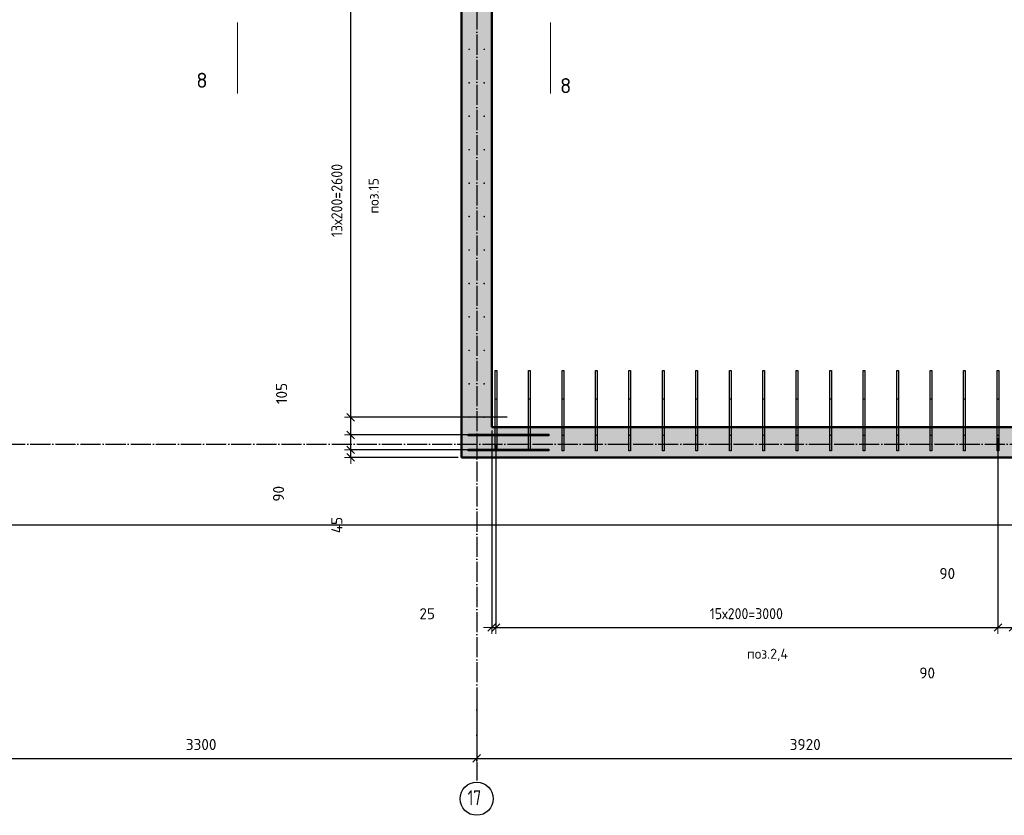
# Model space of a CAD drawing. Header units: millimetres. Extents: x 10987 to 63485, y -5166 to 39219.
# Tile 33 of 43: x 50209 to 56093, y 6180 to 10937. Entities that reach past the tile are written whole.
import ezdxf

# ---------------------------------------------------------------- set-up
doc = ezdxf.new("R2010")
doc.units = ezdxf.units.MM
doc.header["$PDMODE"] = 65
doc.linetypes.add('______11', pattern=[150, 120, -15, 0, -15])
doc.linetypes.add('______5', pattern=[330, 240, -30, 30, -30])
for name, color, linetype, lineweight in [('Standard', 7, 'Continuous', 25), ('Арм.стержн. вертикальными 1', 22, 'Continuous', 35), ('Обозначение разреза_ общее', 7, 'Continuous', 25), ('Размерная линия_ общее', 7, 'Continuous', 13)]:
    doc.layers.add(name, color=color, linetype=linetype, lineweight=lineweight)
doc.layers.add('Осевая линия_ общее', color=7, linetype='______5', lineweight=13, true_color=0xa0a0a0)
doc.styles.add('ISOCPEUR', font='ISOCPEUR')
doc.dimstyles.new('DIMSTYLE_3', dxfattribs={"dimtxt": 66, "dimasz": 75, "dimexe": 0, "dimexo": 0, "dimgap": 33, "dimtad": 2, "dimdec": 0, "dimrnd": 5, "dimzin": 12, "dimdsep": 46, "dimtxsty": 'ISOCPEUR', "dimblk1": 'ALL_ML_STRICH', "dimblk2": 'ALL_ML_STRICH', "dimsah": 1, "dimcen": 0, "dimclrd": 7, "dimclre": 256, "dimclrt": 7, "dimadec": 0, "dimazin": 0, "dimtfac": 1, "dimtdec": 0, "dimtix": 1, "dimtmove": 2, "dimatfit": 3, "dimfxl": 0, "dimtvp": 1.2, "dimtzin": 0, "dimlwd": 0, "dimlwe": -3, "dimarcsym": 0})
doc.dimstyles.new('DIMSTYLE_6', dxfattribs={"dimtxt": 66, "dimasz": 75, "dimexe": 0, "dimexo": 0, "dimgap": 33, "dimtad": 2, "dimdec": 0, "dimrnd": 5, "dimzin": 12, "dimdsep": 46, "dimtxsty": 'ISOCPEUR', "dimblk1": 'ALL_ML_STRICH', "dimblk2": 'ALL_ML_STRICH', "dimsah": 1, "dimcen": 0, "dimclrd": 7, "dimclre": 256, "dimclrt": 7, "dimadec": 0, "dimazin": 0, "dimtfac": 1, "dimtdec": 0, "dimtix": 1, "dimtmove": 2, "dimatfit": 3, "dimfxl": 0, "dimtzin": 0, "dimlwd": 0, "dimlwe": -3, "dimarcsym": 0})
doc.dimstyles.new('DIMSTYLE_7', dxfattribs={"dimtxt": 66, "dimasz": 75, "dimexe": 0, "dimexo": 0, "dimgap": 33, "dimtad": 0, "dimdec": 0, "dimrnd": 5, "dimzin": 12, "dimdsep": 46, "dimtxsty": 'ISOCPEUR', "dimblk1": 'ALL_ML_STRICH', "dimblk2": 'ALL_ML_STRICH', "dimsah": 1, "dimcen": 0, "dimclrd": 7, "dimclre": 256, "dimclrt": 7, "dimadec": 0, "dimazin": 0, "dimtfac": 1, "dimtdec": 0, "dimtix": 1, "dimtmove": 2, "dimatfit": 3, "dimfxl": 0, "dimtvp": 1.2, "dimtzin": 0, "dimlwd": 0, "dimlwe": -3, "dimarcsym": 0})

# ---------------------------------------------------------------- blocks, each defined once
blk = doc.blocks.new('ALL_ML_STRICH')
at = {"color": 0, "linetype": 'ByBlock', "lineweight": -2}
for p, q in [((-1, 0), (0.5, 0)), ((-0.3, -0.3), (0.3, 0.3)), ((0, -0.5), (0, 0.5))]:
    blk.add_line(p, q, dxfattribs=at)
blk = doc.blocks.new('*D93')
at = {"layer": 'DEFPOINTS', "color": 7, "linetype": 'Continuous', "lineweight": 13, "transparency": 33554687}
for p in [(53114.1, 8365), (52187.3, 8320), (52850, 8320)]:
    blk.add_point(p, dxfattribs=at)
at = {"layer": 'Размерная линия_ общее', "color": 253, "linetype": 'Continuous', "lineweight": -2, "true_color": 0xa0a0a0, "transparency": 33554687}
for p, q in [((53094.1, 8365), (52187.3, 8365)), ((52830, 8320), (52187.3, 8320))]:
    blk.add_line(p, q, dxfattribs=at)
at = {"layer": 'Размерная линия_ общее', "color": 7, "linetype": 'Continuous', "lineweight": -2, "transparency": 33554687}
blk.add_line((52187.3, 8320), (52187.3, 8365), dxfattribs=at)
at = {"layer": 'Размерная линия_ общее', "color": 7, "linetype": 'Continuous', "lineweight": 13, "transparency": 33554687, "xscale": 75, "yscale": 75, "zscale": 75}
for p, rotation in [((52187.3, 8365), 90), ((52187.3, 8320), 270)]:
    blk.add_blockref('ALL_ML_STRICH', p, dxfattribs=dict(at, rotation=rotation))
at = {"layer": 'Размерная линия_ общее', "color": 7, "linetype": 'Continuous', "lineweight": 13, "transparency": 33554687, "insert": (52104.6, 7915.5), "char_height": 66, "width": 132, "attachment_point": 5, "rotation": 90, "style": 'ISOCPEUR'}
blk.add_mtext('\\A1;{45}', dxfattribs=at)
blk = doc.blocks.new('*D94')
at = {"layer": 'DEFPOINTS', "color": 7, "linetype": 'Continuous', "lineweight": 13, "transparency": 33554687}
for p in [(53115.7, 8454.5), (52187.3, 8365), (53114.1, 8365)]:
    blk.add_point(p, dxfattribs=at)
at = {"layer": 'Размерная линия_ общее', "color": 253, "linetype": 'Continuous', "lineweight": -2, "true_color": 0xa0a0a0, "transparency": 33554687}
for p, q in [((53095.7, 8454.5), (52187.3, 8454.5)), ((53094.1, 8365), (52187.3, 8365))]:
    blk.add_line(p, q, dxfattribs=at)
at = {"layer": 'Размерная линия_ общее', "color": 7, "linetype": 'Continuous', "lineweight": -2, "transparency": 33554687}
blk.add_line((52187.3, 8365), (52187.3, 8454.5), dxfattribs=at)
at = {"layer": 'Размерная линия_ общее', "color": 7, "linetype": 'Continuous', "lineweight": 13, "transparency": 33554687, "xscale": 75, "yscale": 75, "zscale": 75}
for p, rotation in [((52187.3, 8454.5), 90), ((52187.3, 8365), 270)]:
    blk.add_blockref('ALL_ML_STRICH', p, dxfattribs=dict(at, rotation=rotation))
at = {"layer": 'Размерная линия_ общее', "color": 7, "linetype": 'Continuous', "lineweight": 13, "transparency": 33554687, "insert": (51755.9, 8102.6), "char_height": 66, "width": 132, "attachment_point": 5, "rotation": 90, "style": 'ISOCPEUR'}
blk.add_mtext('\\A1;{90}', dxfattribs=at)
blk = doc.blocks.new('*D95')
at = {"layer": 'DEFPOINTS', "color": 7, "linetype": 'Continuous', "lineweight": 13, "transparency": 33554687}
for p in [(53141.5, 8560), (52187.3, 8454.5), (53115.7, 8454.5)]:
    blk.add_point(p, dxfattribs=at)
at = {"layer": 'Размерная линия_ общее', "color": 253, "linetype": 'Continuous', "lineweight": -2, "true_color": 0xa0a0a0, "transparency": 33554687}
for p, q in [((53121.5, 8560), (52187.3, 8560)), ((53095.7, 8454.5), (52187.3, 8454.5))]:
    blk.add_line(p, q, dxfattribs=at)
at = {"layer": 'Размерная линия_ общее', "color": 7, "linetype": 'Continuous', "lineweight": -2, "transparency": 33554687}
blk.add_line((52187.3, 8454.5), (52187.3, 8560), dxfattribs=at)
at = {"layer": 'Размерная линия_ общее', "color": 7, "linetype": 'Continuous', "lineweight": 13, "transparency": 33554687, "xscale": 75, "yscale": 75, "zscale": 75}
for p, rotation in [((52187.3, 8560), 90), ((52187.3, 8454.5), 270)]:
    blk.add_blockref('ALL_ML_STRICH', p, dxfattribs=dict(at, rotation=rotation))
at = {"layer": 'Размерная линия_ общее', "color": 7, "linetype": 'Continuous', "lineweight": 13, "transparency": 33554687, "insert": (51774, 8702.4), "char_height": 66, "width": 198, "attachment_point": 5, "rotation": 90, "style": 'ISOCPEUR'}
blk.add_mtext('\\A1;{105}', dxfattribs=at)
blk = doc.blocks.new('*D96')
at = {"layer": 'DEFPOINTS', "color": 7, "linetype": 'Continuous', "lineweight": 13, "transparency": 33554687}
for p in [(52895, 11160), (52187.3, 8560), (53141.5, 8560)]:
    blk.add_point(p, dxfattribs=at)
at = {"layer": 'Размерная линия_ общее', "color": 253, "linetype": 'Continuous', "lineweight": -2, "true_color": 0xa0a0a0, "transparency": 33554687}
for p, q in [((52875, 11160), (52187.3, 11160)), ((53121.5, 8560), (52187.3, 8560))]:
    blk.add_line(p, q, dxfattribs=at)
at = {"layer": 'Размерная линия_ общее', "color": 7, "linetype": 'Continuous', "lineweight": -2, "transparency": 33554687}
blk.add_line((52187.3, 8560), (52187.3, 11160), dxfattribs=at)
at = {"layer": 'Размерная линия_ общее', "color": 7, "linetype": 'Continuous', "lineweight": 13, "transparency": 33554687, "xscale": 75, "yscale": 75, "zscale": 75}
for p, rotation in [((52187.3, 11160), 90), ((52187.3, 8560), 270)]:
    blk.add_blockref('ALL_ML_STRICH', p, dxfattribs=dict(at, rotation=rotation))
at = {"layer": 'Размерная линия_ общее', "color": 7, "linetype": 'Continuous', "lineweight": 13, "transparency": 33554687, "insert": (52071.3, 9638), "char_height": 66, "width": 3.3, "attachment_point": 1, "rotation": 90, "line_spacing_factor": 0.60241, "style": 'ISOCPEUR'}
blk.add_mtext('\\W0.91;13х200=2600', dxfattribs=at)
blk = doc.blocks.new('*D160')
at = {"layer": 'DEFPOINTS', "color": 7, "linetype": 'Continuous', "lineweight": 13, "transparency": 33554687}
for p in [(53030, 8500), (53055, 8416.6), (53030, 7302.8)]:
    blk.add_point(p, dxfattribs=at)
at = {"layer": 'Размерная линия_ общее', "color": 253, "linetype": 'Continuous', "lineweight": -2, "true_color": 0xa0a0a0, "transparency": 33554687}
for p, q in [((53030, 8480), (53030, 7302.8)), ((53055, 8396.6), (53055, 7302.8))]:
    blk.add_line(p, q, dxfattribs=at)
at = {"layer": 'Размерная линия_ общее', "color": 7, "linetype": 'Continuous', "lineweight": -2, "transparency": 33554687}
blk.add_line((53030, 7302.8), (53055, 7302.8), dxfattribs=at)
at = {"layer": 'Размерная линия_ общее', "color": 7, "linetype": 'Continuous', "lineweight": 13, "transparency": 33554687, "xscale": 75, "yscale": 75, "zscale": 75}
blk.add_blockref('ALL_ML_STRICH', (53055, 7302.8), dxfattribs=at)
at = {"layer": 'Размерная линия_ общее', "color": 7, "linetype": 'Continuous', "lineweight": 13, "transparency": 33554687, "xscale": 75, "yscale": 75, "zscale": 75, "rotation": 180}
blk.add_blockref('ALL_ML_STRICH', (53030, 7302.8), dxfattribs=at)
at = {"layer": 'Размерная линия_ общее', "color": 7, "linetype": 'Continuous', "lineweight": 13, "transparency": 33554687, "insert": (52644.4, 7385.5), "char_height": 66, "width": 132, "attachment_point": 5, "style": 'ISOCPEUR'}
blk.add_mtext('\\A1;{25}', dxfattribs=at)
blk = doc.blocks.new('*D161')
at = {"layer": 'DEFPOINTS', "color": 7, "linetype": 'Continuous', "lineweight": 13, "transparency": 33554687}
for p in [(53055, 8416.6), (56055, 8455.4), (53055, 7302.8)]:
    blk.add_point(p, dxfattribs=at)
at = {"layer": 'Размерная линия_ общее', "color": 253, "linetype": 'Continuous', "lineweight": -2, "true_color": 0xa0a0a0, "transparency": 33554687}
for p, q in [((56055, 8435.4), (56055, 7302.8)), ((53055, 8396.6), (53055, 7302.8))]:
    blk.add_line(p, q, dxfattribs=at)
at = {"layer": 'Размерная линия_ общее', "color": 7, "linetype": 'Continuous', "lineweight": -2, "transparency": 33554687}
blk.add_line((53055, 7302.8), (56055, 7302.8), dxfattribs=at)
at = {"layer": 'Размерная линия_ общее', "color": 7, "linetype": 'Continuous', "lineweight": 13, "transparency": 33554687, "xscale": 75, "yscale": 75, "zscale": 75, "rotation": 180}
blk.add_blockref('ALL_ML_STRICH', (53055, 7302.8), dxfattribs=at)
at = {"layer": 'Размерная линия_ общее', "color": 7, "linetype": 'Continuous', "lineweight": 13, "transparency": 33554687, "xscale": 75, "yscale": 75, "zscale": 75}
blk.add_blockref('ALL_ML_STRICH', (56055, 7302.8), dxfattribs=at)
at = {"layer": 'Размерная линия_ общее', "color": 7, "linetype": 'Continuous', "lineweight": 13, "transparency": 33554687, "insert": (54333, 7418.8), "char_height": 66, "width": 3.3, "attachment_point": 1, "line_spacing_factor": 0.60241, "style": 'ISOCPEUR'}
blk.add_mtext('\\W0.91;15х200=3000', dxfattribs=at)
blk = doc.blocks.new('*D162')
at = {"layer": 'DEFPOINTS', "color": 7, "linetype": 'Continuous', "lineweight": 13, "transparency": 33554687}
for p in [(56055, 8455.4), (56145.5, 8465), (56055, 7302.8)]:
    blk.add_point(p, dxfattribs=at)
at = {"layer": 'Размерная линия_ общее', "color": 253, "linetype": 'Continuous', "lineweight": -2, "true_color": 0xa0a0a0, "transparency": 33554687}
for p, q in [((56055, 8435.4), (56055, 7302.8)), ((56145.5, 8445), (56145.5, 7302.8))]:
    blk.add_line(p, q, dxfattribs=at)
at = {"layer": 'Размерная линия_ общее', "color": 7, "linetype": 'Continuous', "lineweight": -2, "transparency": 33554687}
blk.add_line((56055, 7302.8), (56145.5, 7302.8), dxfattribs=at)
at = {"layer": 'Размерная линия_ общее', "color": 7, "linetype": 'Continuous', "lineweight": 13, "transparency": 33554687, "xscale": 75, "yscale": 75, "zscale": 75, "rotation": 180}
blk.add_blockref('ALL_ML_STRICH', (56055, 7302.8), dxfattribs=at)
at = {"layer": 'Размерная линия_ общее', "color": 7, "linetype": 'Continuous', "lineweight": 13, "transparency": 33554687, "xscale": 75, "yscale": 75, "zscale": 75}
blk.add_blockref('ALL_ML_STRICH', (56145.5, 7302.8), dxfattribs=at)
at = {"layer": 'Размерная линия_ общее', "color": 7, "linetype": 'Continuous', "lineweight": 13, "transparency": 33554687, "insert": (55632.2, 7031), "char_height": 66, "width": 132, "attachment_point": 5, "style": 'ISOCPEUR'}
blk.add_mtext('\\A1;{90}', dxfattribs=at)
blk = doc.blocks.new('*D163')
at = {"layer": 'DEFPOINTS', "color": 7, "linetype": 'Continuous', "lineweight": 13, "transparency": 33554687}
for p in [(56145.5, 8465), (56235, 8460), (56145.5, 7302.8)]:
    blk.add_point(p, dxfattribs=at)
at = {"layer": 'Размерная линия_ общее', "color": 253, "linetype": 'Continuous', "lineweight": -2, "true_color": 0xa0a0a0, "transparency": 33554687}
for p, q in [((56145.5, 8445), (56145.5, 7302.8)), ((56235, 8440), (56235, 7302.8))]:
    blk.add_line(p, q, dxfattribs=at)
at = {"layer": 'Размерная линия_ общее', "color": 7, "linetype": 'Continuous', "lineweight": -2, "transparency": 33554687}
blk.add_line((56145.5, 7302.8), (56235, 7302.8), dxfattribs=at)
at = {"layer": 'Размерная линия_ общее', "color": 7, "linetype": 'Continuous', "lineweight": 13, "transparency": 33554687, "xscale": 75, "yscale": 75, "zscale": 75, "rotation": 180}
blk.add_blockref('ALL_ML_STRICH', (56145.5, 7302.8), dxfattribs=at)
at = {"layer": 'Размерная линия_ общее', "color": 7, "linetype": 'Continuous', "lineweight": 13, "transparency": 33554687, "xscale": 75, "yscale": 75, "zscale": 75}
blk.add_blockref('ALL_ML_STRICH', (56235, 7302.8), dxfattribs=at)
at = {"layer": 'Размерная линия_ общее', "color": 7, "linetype": 'Continuous', "lineweight": 13, "transparency": 33554687, "insert": (55752.4, 7625.8), "char_height": 66, "width": 132, "attachment_point": 5, "style": 'ISOCPEUR'}
blk.add_mtext('\\A1;{90}', dxfattribs=at)
blk = doc.blocks.new('*D185')
at = {"layer": 'DEFPOINTS', "color": 7, "linetype": 'Continuous', "lineweight": 13, "transparency": 33554687}
for p in [(52940, 6943.1), (49640, 6733.3), (49640, 6520.4)]:
    blk.add_point(p, dxfattribs=at)
at = {"layer": 'Размерная линия_ общее', "color": 253, "linetype": 'Continuous', "lineweight": -2, "true_color": 0xa0a0a0, "transparency": 33554687}
for p, q in [((52940, 6923.1), (52940, 6520.4)), ((49640, 6713.3), (49640, 6520.4))]:
    blk.add_line(p, q, dxfattribs=at)
at = {"layer": 'Размерная линия_ общее', "color": 7, "linetype": 'Continuous', "lineweight": -2, "transparency": 33554687}
blk.add_line((49640, 6520.4), (52940, 6520.4), dxfattribs=at)
at = {"layer": 'Размерная линия_ общее', "color": 7, "linetype": 'Continuous', "lineweight": 13, "transparency": 33554687, "xscale": 75, "yscale": 75, "zscale": 75, "rotation": 180}
blk.add_blockref('ALL_ML_STRICH', (49640, 6520.4), dxfattribs=at)
at = {"layer": 'Размерная линия_ общее', "color": 7, "linetype": 'Continuous', "lineweight": 13, "transparency": 33554687, "xscale": 75, "yscale": 75, "zscale": 75}
blk.add_blockref('ALL_ML_STRICH', (52940, 6520.4), dxfattribs=at)
at = {"layer": 'Размерная линия_ общее', "color": 7, "linetype": 'Continuous', "lineweight": 13, "transparency": 33554687, "insert": (51293.3, 6603.4), "char_height": 66, "width": 264, "attachment_point": 5, "style": 'ISOCPEUR'}
blk.add_mtext('\\A1;{3300}', dxfattribs=at)
blk = doc.blocks.new('*D186')
at = {"layer": 'DEFPOINTS', "color": 7, "linetype": 'Continuous', "lineweight": 13, "transparency": 33554687}
for p in [(52940, 6943.1), (56860, 6808.2), (52940, 6520.4)]:
    blk.add_point(p, dxfattribs=at)
at = {"layer": 'Размерная линия_ общее', "color": 253, "linetype": 'Continuous', "lineweight": -2, "true_color": 0xa0a0a0, "transparency": 33554687}
for p, q in [((52940, 6923.1), (52940, 6520.4)), ((56860, 6788.2), (56860, 6520.4))]:
    blk.add_line(p, q, dxfattribs=at)
at = {"layer": 'Размерная линия_ общее', "color": 7, "linetype": 'Continuous', "lineweight": -2, "transparency": 33554687}
blk.add_line((52940, 6520.4), (56860, 6520.4), dxfattribs=at)
at = {"layer": 'Размерная линия_ общее', "color": 7, "linetype": 'Continuous', "lineweight": 13, "transparency": 33554687, "xscale": 75, "yscale": 75, "zscale": 75, "rotation": 180}
blk.add_blockref('ALL_ML_STRICH', (52940, 6520.4), dxfattribs=at)
at = {"layer": 'Размерная линия_ общее', "color": 7, "linetype": 'Continuous', "lineweight": 13, "transparency": 33554687, "xscale": 75, "yscale": 75, "zscale": 75}
blk.add_blockref('ALL_ML_STRICH', (56860, 6520.4), dxfattribs=at)
at = {"layer": 'Размерная линия_ общее', "color": 7, "linetype": 'Continuous', "lineweight": 13, "transparency": 33554687, "insert": (54903.3, 6603.4), "char_height": 66, "width": 264, "attachment_point": 5, "style": 'ISOCPEUR'}
blk.add_mtext('\\A1;{3920}', dxfattribs=at)

msp = doc.modelspace()

# ---------------------------------------------------------------- hatches: boundary and pattern name
at = {"linetype": 'Continuous', "lineweight": 13, "transparency": 33554687}
msp.add_hatch(color=7, dxfattribs=at).paths.add_polyline_path([(53030, 14100), (52850, 14100), (52850, 8320), (53030, 8320)])
at = {"layer": 'Standard', "linetype": 'Continuous', "lineweight": 13, "transparency": 33554687}
msp.add_hatch(color=7, dxfattribs=at).paths.add_polyline_path([(53030, 8500), (53030, 8320), (58160, 8320), (58160, 8500)])
at = {"layer": 'Арм.стержн. вертикальными 1', "linetype": 'Continuous', "lineweight": 50, "transparency": 33554687}
for points in [[(52900, 10760), (52899.6, 10761.9), (52898.5, 10763.5), (52896.9, 10764.6), (52895, 10765), (52893.1, 10764.6), (52891.5, 10763.5), (52890.4, 10761.9), (52890, 10760), (52890.4, 10758.1), (52891.5, 10756.5), (52893.1, 10755.4), (52895, 10755), (52896.9, 10755.4), (52898.5, 10756.5), (52899.6, 10758.1)], [(52990, 10760), (52989.6, 10761.9), (52988.5, 10763.5), (52986.9, 10764.6), (52985, 10765), (52983.1, 10764.6), (52981.5, 10763.5), (52980.4, 10761.9), (52980, 10760), (52980.4, 10758.1), (52981.5, 10756.5), (52983.1, 10755.4), (52985, 10755), (52986.9, 10755.4), (52988.5, 10756.5), (52989.6, 10758.1)], [(52900, 10560), (52899.6, 10561.9), (52898.5, 10563.5), (52896.9, 10564.6), (52895, 10565), (52893.1, 10564.6), (52891.5, 10563.5), (52890.4, 10561.9), (52890, 10560), (52890.4, 10558.1), (52891.5, 10556.5), (52893.1, 10555.4), (52895, 10555), (52896.9, 10555.4), (52898.5, 10556.5), (52899.6, 10558.1)], [(52990, 10560), (52989.6, 10561.9), (52988.5, 10563.5), (52986.9, 10564.6), (52985, 10565), (52983.1, 10564.6), (52981.5, 10563.5), (52980.4, 10561.9), (52980, 10560), (52980.4, 10558.1), (52981.5, 10556.5), (52983.1, 10555.4), (52985, 10555), (52986.9, 10555.4), (52988.5, 10556.5), (52989.6, 10558.1)], [(52900, 10360), (52899.6, 10361.9), (52898.5, 10363.5), (52896.9, 10364.6), (52895, 10365), (52893.1, 10364.6), (52891.5, 10363.5), (52890.4, 10361.9), (52890, 10360), (52890.4, 10358.1), (52891.5, 10356.5), (52893.1, 10355.4), (52895, 10355), (52896.9, 10355.4), (52898.5, 10356.5), (52899.6, 10358.1)], [(52990, 10360), (52989.6, 10361.9), (52988.5, 10363.5), (52986.9, 10364.6), (52985, 10365), (52983.1, 10364.6), (52981.5, 10363.5), (52980.4, 10361.9), (52980, 10360), (52980.4, 10358.1), (52981.5, 10356.5), (52983.1, 10355.4), (52985, 10355), (52986.9, 10355.4), (52988.5, 10356.5), (52989.6, 10358.1)], [(52900, 10160), (52899.6, 10161.9), (52898.5, 10163.5), (52896.9, 10164.6), (52895, 10165), (52893.1, 10164.6), (52891.5, 10163.5), (52890.4, 10161.9), (52890, 10160), (52890.4, 10158.1), (52891.5, 10156.5), (52893.1, 10155.4), (52895, 10155), (52896.9, 10155.4), (52898.5, 10156.5), (52899.6, 10158.1)], [(52990, 10160), (52989.6, 10161.9), (52988.5, 10163.5), (52986.9, 10164.6), (52985, 10165), (52983.1, 10164.6), (52981.5, 10163.5), (52980.4, 10161.9), (52980, 10160), (52980.4, 10158.1), (52981.5, 10156.5), (52983.1, 10155.4), (52985, 10155), (52986.9, 10155.4), (52988.5, 10156.5), (52989.6, 10158.1)], [(52900, 9960), (52899.6, 9961.9), (52898.5, 9963.5), (52896.9, 9964.6), (52895, 9965), (52893.1, 9964.6), (52891.5, 9963.5), (52890.4, 9961.9), (52890, 9960), (52890.4, 9958.1), (52891.5, 9956.5), (52893.1, 9955.4), (52895, 9955), (52896.9, 9955.4), (52898.5, 9956.5), (52899.6, 9958.1)], [(52990, 9960), (52989.6, 9961.9), (52988.5, 9963.5), (52986.9, 9964.6), (52985, 9965), (52983.1, 9964.6), (52981.5, 9963.5), (52980.4, 9961.9), (52980, 9960), (52980.4, 9958.1), (52981.5, 9956.5), (52983.1, 9955.4), (52985, 9955), (52986.9, 9955.4), (52988.5, 9956.5), (52989.6, 9958.1)], [(52900, 9760), (52899.6, 9761.9), (52898.5, 9763.5), (52896.9, 9764.6), (52895, 9765), (52893.1, 9764.6), (52891.5, 9763.5), (52890.4, 9761.9), (52890, 9760), (52890.4, 9758.1), (52891.5, 9756.5), (52893.1, 9755.4), (52895, 9755), (52896.9, 9755.4), (52898.5, 9756.5), (52899.6, 9758.1)], [(52990, 9760), (52989.6, 9761.9), (52988.5, 9763.5), (52986.9, 9764.6), (52985, 9765), (52983.1, 9764.6), (52981.5, 9763.5), (52980.4, 9761.9), (52980, 9760), (52980.4, 9758.1), (52981.5, 9756.5), (52983.1, 9755.4), (52985, 9755), (52986.9, 9755.4), (52988.5, 9756.5), (52989.6, 9758.1)], [(52900, 9560), (52899.6, 9561.9), (52898.5, 9563.5), (52896.9, 9564.6), (52895, 9565), (52893.1, 9564.6), (52891.5, 9563.5), (52890.4, 9561.9), (52890, 9560), (52890.4, 9558.1), (52891.5, 9556.5), (52893.1, 9555.4), (52895, 9555), (52896.9, 9555.4), (52898.5, 9556.5), (52899.6, 9558.1)], [(52990, 9560), (52989.6, 9561.9), (52988.5, 9563.5), (52986.9, 9564.6), (52985, 9565), (52983.1, 9564.6), (52981.5, 9563.5), (52980.4, 9561.9), (52980, 9560), (52980.4, 9558.1), (52981.5, 9556.5), (52983.1, 9555.4), (52985, 9555), (52986.9, 9555.4), (52988.5, 9556.5), (52989.6, 9558.1)], [(52900, 9360), (52899.6, 9361.9), (52898.5, 9363.5), (52896.9, 9364.6), (52895, 9365), (52893.1, 9364.6), (52891.5, 9363.5), (52890.4, 9361.9), (52890, 9360), (52890.4, 9358.1), (52891.5, 9356.5), (52893.1, 9355.4), (52895, 9355), (52896.9, 9355.4), (52898.5, 9356.5), (52899.6, 9358.1)], [(52990, 9360), (52989.6, 9361.9), (52988.5, 9363.5), (52986.9, 9364.6), (52985, 9365), (52983.1, 9364.6), (52981.5, 9363.5), (52980.4, 9361.9), (52980, 9360), (52980.4, 9358.1), (52981.5, 9356.5), (52983.1, 9355.4), (52985, 9355), (52986.9, 9355.4), (52988.5, 9356.5), (52989.6, 9358.1)], [(52900, 9160), (52899.6, 9161.9), (52898.5, 9163.5), (52896.9, 9164.6), (52895, 9165), (52893.1, 9164.6), (52891.5, 9163.5), (52890.4, 9161.9), (52890, 9160), (52890.4, 9158.1), (52891.5, 9156.5), (52893.1, 9155.4), (52895, 9155), (52896.9, 9155.4), (52898.5, 9156.5), (52899.6, 9158.1)], [(52990, 9160), (52989.6, 9161.9), (52988.5, 9163.5), (52986.9, 9164.6), (52985, 9165), (52983.1, 9164.6), (52981.5, 9163.5), (52980.4, 9161.9), (52980, 9160), (52980.4, 9158.1), (52981.5, 9156.5), (52983.1, 9155.4), (52985, 9155), (52986.9, 9155.4), (52988.5, 9156.5), (52989.6, 9158.1)], [(52900, 8960), (52899.6, 8961.9), (52898.5, 8963.5), (52896.9, 8964.6), (52895, 8965), (52893.1, 8964.6), (52891.5, 8963.5), (52890.4, 8961.9), (52890, 8960), (52890.4, 8958.1), (52891.5, 8956.5), (52893.1, 8955.4), (52895, 8955), (52896.9, 8955.4), (52898.5, 8956.5), (52899.6, 8958.1)], [(52990, 8960), (52989.6, 8961.9), (52988.5, 8963.5), (52986.9, 8964.6), (52985, 8965), (52983.1, 8964.6), (52981.5, 8963.5), (52980.4, 8961.9), (52980, 8960), (52980.4, 8958.1), (52981.5, 8956.5), (52983.1, 8955.4), (52985, 8955), (52986.9, 8955.4), (52988.5, 8956.5), (52989.6, 8958.1)], [(52900, 8760), (52899.6, 8761.9), (52898.5, 8763.5), (52896.9, 8764.6), (52895, 8765), (52893.1, 8764.6), (52891.5, 8763.5), (52890.4, 8761.9), (52890, 8760), (52890.4, 8758.1), (52891.5, 8756.5), (52893.1, 8755.4), (52895, 8755), (52896.9, 8755.4), (52898.5, 8756.5), (52899.6, 8758.1)], [(52990, 8760), (52989.6, 8761.9), (52988.5, 8763.5), (52986.9, 8764.6), (52985, 8765), (52983.1, 8764.6), (52981.5, 8763.5), (52980.4, 8761.9), (52980, 8760), (52980.4, 8758.1), (52981.5, 8756.5), (52983.1, 8755.4), (52985, 8755), (52986.9, 8755.4), (52988.5, 8756.5), (52989.6, 8758.1)], [(52900, 8560), (52899.6, 8561.9), (52898.5, 8563.5), (52896.9, 8564.6), (52895, 8565), (52893.1, 8564.6), (52891.5, 8563.5), (52890.4, 8561.9), (52890, 8560), (52890.4, 8558.1), (52891.5, 8556.5), (52893.1, 8555.4), (52895, 8555), (52896.9, 8555.4), (52898.5, 8556.5), (52899.6, 8558.1)], [(52990, 8560), (52989.6, 8561.9), (52988.5, 8563.5), (52986.9, 8564.6), (52985, 8565), (52983.1, 8564.6), (52981.5, 8563.5), (52980.4, 8561.9), (52980, 8560), (52980.4, 8558.1), (52981.5, 8556.5), (52983.1, 8555.4), (52985, 8555), (52986.9, 8555.4), (52988.5, 8556.5), (52989.6, 8558.1)]]:
    msp.add_hatch(color=4, dxfattribs=at).paths.add_polyline_path(points)

# ---------------------------------------------------------------- linework, layer by layer
at = {"color": 7, "linetype": 'Continuous', "lineweight": 50, "transparency": 33554687}
for p, q in [((52850, 8320), (52850, 14100)), ((53030, 14100), (53030, 8500)), ((53030, 8320), (52850, 8320))]:
    msp.add_line(p, q, dxfattribs=at)
at = {"layer": 'Standard', "color": 7, "linetype": 'Continuous', "lineweight": 50, "transparency": 33554687}
for p, q in [((53030, 8500), (57980, 8500)), ((58160, 8320), (53030, 8320))]:
    msp.add_line(p, q, dxfattribs=at)
at = {"layer": 'Standard', "color": 7, "linetype": 'Continuous', "lineweight": 25, "transparency": 33554687}
msp.add_lwpolyline([(31404.7, 7916.3), (60970, 7916.3), (60970, 14470.8), (31404.7, 14470.8), (31404.7, 7916.3)], dxfattribs=at)
at = {"layer": 'Арм.стержн. вертикальными 1', "color": 4, "linetype": 'Continuous', "lineweight": 25, "transparency": 33554687}
for points in [[(53050, 8450.4), (53050.2, 8840.4), (53060.2, 8840.4), (53060, 8450.4), (53050, 8450.4)], [(53250, 8450.4), (53250.2, 8840.4), (53260.2, 8840.4), (53260, 8450.4), (53250, 8450.4)], [(53450, 8450.4), (53450.2, 8840.4), (53460.2, 8840.4), (53460, 8450.4), (53450, 8450.4)], [(53650, 8450.4), (53650.2, 8840.4), (53660.2, 8840.4), (53660, 8450.4), (53650, 8450.4)], [(53850, 8450.4), (53850.2, 8840.4), (53860.2, 8840.4), (53860, 8450.4), (53850, 8450.4)], [(54050, 8450.4), (54050.2, 8840.4), (54060.2, 8840.4), (54060, 8450.4), (54050, 8450.4)], [(54250, 8450.4), (54250.2, 8840.4), (54260.2, 8840.4), (54260, 8450.4), (54250, 8450.4)], [(54450, 8450.4), (54450.2, 8840.4), (54460.2, 8840.4), (54460, 8450.4), (54450, 8450.4)], [(54650, 8450.4), (54650.2, 8840.4), (54660.2, 8840.4), (54660, 8450.4), (54650, 8450.4)], [(54850, 8450.4), (54850.2, 8840.4), (54860.2, 8840.4), (54860, 8450.4), (54850, 8450.4)], [(55050, 8450.4), (55050.2, 8840.4), (55060.2, 8840.4), (55060, 8450.4), (55050, 8450.4)], [(55250, 8450.4), (55250.2, 8840.4), (55260.2, 8840.4), (55260, 8450.4), (55250, 8450.4)], [(55450, 8450.4), (55450.2, 8840.4), (55460.2, 8840.4), (55460, 8450.4), (55450, 8450.4)], [(55650, 8450.4), (55650.2, 8840.4), (55660.2, 8840.4), (55660, 8450.4), (55650, 8450.4)], [(55850, 8450.4), (55850.2, 8840.4), (55860.2, 8840.4), (55860, 8450.4), (55850, 8450.4)], [(56050, 8450.4), (56050.2, 8840.4), (56060.2, 8840.4), (56060, 8450.4), (56050, 8450.4)], [(53050, 8360.1), (53050.2, 8670.1), (53060.2, 8670.1), (53060, 8360.1), (53050, 8360.1)], [(53250, 8360.1), (53250.2, 8670.1), (53260.2, 8670.1), (53260, 8360.1), (53250, 8360.1)], [(53450, 8360.1), (53450.2, 8670.1), (53460.2, 8670.1), (53460, 8360.1), (53450, 8360.1)], [(53650, 8360.1), (53650.2, 8670.1), (53660.2, 8670.1), (53660, 8360.1), (53650, 8360.1)], [(53850, 8360.1), (53850.2, 8670.1), (53860.2, 8670.1), (53860, 8360.1), (53850, 8360.1)], [(54050, 8360.1), (54050.2, 8670.1), (54060.2, 8670.1), (54060, 8360.1), (54050, 8360.1)], [(54250, 8360.1), (54250.2, 8670.1), (54260.2, 8670.1), (54260, 8360.1), (54250, 8360.1)], [(54450, 8360.1), (54450.2, 8670.1), (54460.2, 8670.1), (54460, 8360.1), (54450, 8360.1)], [(54650, 8360.1), (54650.2, 8670.1), (54660.2, 8670.1), (54660, 8360.1), (54650, 8360.1)], [(54850, 8360.1), (54850.2, 8670.1), (54860.2, 8670.1), (54860, 8360.1), (54850, 8360.1)], [(55050, 8360.1), (55050.2, 8670.1), (55060.2, 8670.1), (55060, 8360.1), (55050, 8360.1)], [(55250, 8360.1), (55250.2, 8670.1), (55260.2, 8670.1), (55260, 8360.1), (55250, 8360.1)], [(55450, 8360.1), (55450.2, 8670.1), (55460.2, 8670.1), (55460, 8360.1), (55450, 8360.1)], [(55650, 8360.1), (55650.2, 8670.1), (55660.2, 8670.1), (55660, 8360.1), (55650, 8360.1)], [(55850, 8360.1), (55850.2, 8670.1), (55860.2, 8670.1), (55860, 8360.1), (55850, 8360.1)], [(56050, 8360.1), (56050.2, 8670.1), (56060.2, 8670), (56060, 8360), (56050, 8360.1)], [(52890, 8459.5), (53200, 8459.5), (53200, 8449.5), (52890, 8449.5), (52890, 8459.5)], [(52980.4, 8459.5), (53370.4, 8459.5), (53370.4, 8449.5), (52980.4, 8449.5), (52980.4, 8459.5)], [(52890, 8370), (53200, 8370), (53200, 8360), (52890, 8360), (52890, 8370)], [(52980.4, 8370), (53370.4, 8370), (53370.4, 8360), (52980.4, 8360), (52980.4, 8370)]]:
    msp.add_lwpolyline(points, dxfattribs=at)
at = {"layer": 'Обозначение разреза_ общее', "color": 7, "linetype": 'Continuous', "lineweight": 13, "transparency": 33554687}
for p, q in [((51510.5, 10919.6), (51510.5, 10495.6)), ((53381.9, 10919.6), (53381.9, 10495.6))]:
    msp.add_line(p, q, dxfattribs=at)
at = {"layer": 'Осевая линия_ общее', "color": 253, "linetype": '______11', "lineweight": -3, "true_color": 0xa0a0a0, "transparency": 33554687}
for p, q in [((52940, 14150), (52940, 6388.5)), ((31810, 8400), (63058.7, 8400))]:
    msp.add_line(p, q, dxfattribs=at)
at = {"layer": 'Осевая линия_ общее', "color": 7, "linetype": 'Continuous', "lineweight": -3, "transparency": 33554687}
msp.add_circle((52940.1, 6279.2), 99.1, dxfattribs=at)

# ---------------------------------------------------------------- texts
at = {"layer": 'Standard', "color": 7, "linetype": 'Continuous', "lineweight": 13, "transparency": 33554687, "insert": (52324.3, 9884.1), "char_height": 60, "width": 239.962, "attachment_point": 5, "rotation": 90, "style": 'ISOCPEUR'}
msp.add_mtext('\\A1;{\\fISOCPEUR|i0|b0;\\H60.000000;\\W1.000000;\\C7;поз.15}\\P', dxfattribs=at)
at = {"layer": 'Standard', "color": 7, "linetype": 'Continuous', "lineweight": 13, "transparency": 33554687, "insert": (54677.9, 7139), "char_height": 60, "width": 280.636, "attachment_point": 5, "style": 'ISOCPEUR'}
msp.add_mtext('\\A1;{\\fISOCPEUR|i0|b0;\\H60.000000;\\W1.000000;\\C7;поз.2,4}\\P', dxfattribs=at)
at = {"layer": 'Обозначение разреза_ общее', "color": 7, "linetype": 'Continuous', "lineweight": 13, "transparency": 33554687, "char_height": 90, "width": 98, "attachment_point": 7, "style": 'ISOCPEUR'}
for insert in [(51264.2, 10530), (53438, 10497.9)]:
    msp.add_mtext('\\A1;{\\fISOCPEUR|i0|b0;\\H90.000000;\\W1.000000;\\C7;8}\\P', dxfattribs=dict(at, insert=insert))
at = {"layer": 'Осевая линия_ общее', "color": 7, "linetype": 'Continuous', "lineweight": -3, "transparency": 33554687, "insert": (52886.1, 6240), "char_height": 90, "width": 141.684, "attachment_point": 7, "style": 'ISOCPEUR'}
msp.add_mtext('\\W0.75;17', dxfattribs=at)

# ---------------------------------------------------------------- dimensions: what is measured, and where the dimension line sits
at = {"layer": 'Размерная линия_ общее', "color": 7, "linetype": 'Continuous', "lineweight": 13, "transparency": 33554687}
dim = msp.add_linear_dim(base=(52187.3, 11160), p1=(53121.5, 8560), p2=(52875, 11160), angle=90, text='\\W0.91;13х200=2600', dimstyle='DIMSTYLE_6', override={"dimpost": '<>', "dimclrd": 7, "dimclre": 253, "dimclrt": 7, "dimlwd": 0, "dimlwe": 65533}, dxfattribs=at)
dim.commit()
dim.dimension.update_dxf_attribs({"geometry": '*D96', "text_midpoint": (52154.3, 9860), "dimtype": 160})
for base, p1, p2, picture, middle in [((52187.2845, 8559.9973), (53095.7247, 8454.5034), (53121.4637, 8559.9973), '*D95', (51773.9511, 8702.384)), ((52187.2845, 8454.5034), (53094.116, 8364.9721), (53095.7247, 8454.5034), '*D94', (51755.9432, 8102.6205)), ((52187.3, 8365), (52830, 8320), (53094.1, 8365), '*D93', (52104.6, 7915.5))]:
    dim = msp.add_linear_dim(base=base, p1=p1, p2=p2, angle=90, dimstyle='DIMSTYLE_3', override={"dimpost": '<>', "dimclrd": 7, "dimclre": 253, "dimclrt": 7, "dimlwd": 0, "dimlwe": 65533}, dxfattribs=at)
    dim.commit()
    dim.dimension.update_dxf_attribs({"geometry": picture, "text_midpoint": middle, "dimtype": 160})
for base, p1, p2, dimstyle, picture, middle in [((53055, 7302.8), (53030, 8480), (53055, 8396.6), 'DIMSTYLE_3', '*D160', (52644.4, 7385.5)), ((56145.513, 7302.7508), (56054.9543, 8435.398), (56145.513, 8444.9719), 'DIMSTYLE_7', '*D162', (55632.1538, 7030.9976)), ((56235.0412, 7302.7508), (56145.513, 8444.9719), (56235.0412, 8440.0302), 'DIMSTYLE_3', '*D163', (55752.4497, 7625.8295)), ((52940, 6520.4), (49640, 6713.3), (52940, 6923.1), 'DIMSTYLE_6', '*D185', (51293.3, 6603.4)), ((56860, 6520.4), (52940, 6923.1), (56860, 6788.2), 'DIMSTYLE_6', '*D186', (54903.3, 6603.4))]:
    dim = msp.add_linear_dim(base=base, p1=p1, p2=p2, dimstyle=dimstyle, override={"dimpost": '<>', "dimclrd": 7, "dimclre": 253, "dimclrt": 7, "dimlwd": 0, "dimlwe": 65533}, dxfattribs=at)
    dim.commit()
    dim.dimension.update_dxf_attribs({"geometry": picture, "text_midpoint": middle, "dimtype": 160})
dim = msp.add_linear_dim(base=(56055, 7302.8), p1=(53055, 8396.6), p2=(56055, 8435.4), text='\\W0.91;15х200=3000', dimstyle='DIMSTYLE_6', override={"dimpost": '<>', "dimclrd": 7, "dimclre": 253, "dimclrt": 7, "dimlwd": 0, "dimlwe": 65533}, dxfattribs=at)
dim.commit()
dim.dimension.update_dxf_attribs({"geometry": '*D161', "text_midpoint": (54555, 7335.8), "dimtype": 160})

doc.saveas('drawing.dxf')
